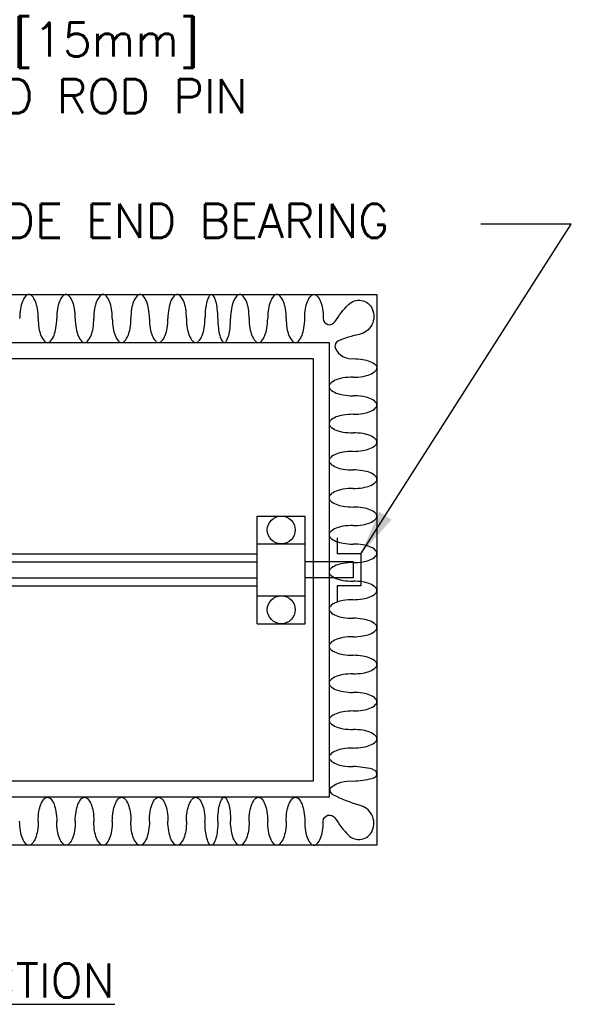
# Model space of a CAD drawing. Header units: inches. Extents: x 0.34 to 7.47, y 0.19 to 5.58.
# Tile 4 of 4: x 5.95 to 7.47, y 2.74 to 5.46. Entities that reach past the tile are written whole.
import ezdxf

# ---------------------------------------------------------------- set-up
doc = ezdxf.new("R2010")
doc.units = ezdxf.units.IN
doc.header["$MEASUREMENT"] = 0
for name, color, linetype in [('M-DETL-HEVY', 5, 'Continuous'), ('M-DETL-MEDM', 4, 'Continuous'), ('M-DETL-PATT', 8, 'Continuous'), ('M-DETL-TEXT', 2, 'Continuous')]:
    doc.layers.add(name, color=color, linetype=linetype)
doc.styles.add('Romans', font='romans.shx')
doc.dimstyles.new('VA-Lead', dxfattribs={"dimtxt": 0.09375, "dimasz": 0.125, "dimexe": 0.125, "dimexo": 0.03125, "dimgap": 0.02, "dimtad": 1, "dimdec": 5, "dimzin": 0, "dimdsep": 46, "dimlunit": 4, "dimtxsty": 'Romans', "dimcen": 0.125, "dimclrd": 256, "dimclre": 256, "dimclrt": 256, "dimadec": 0, "dimazin": 0, "dimtfac": 1, "dimtdec": 5, "dimtofl": 0, "dimtmove": 0, "dimatfit": 3, "dimfxl": 1, "dimfrac": 2, "dimtolj": 1, "dimtzin": 0, "dimlwd": -1, "dimlwe": -1, "dimarcsym": 0})

msp = doc.modelspace()

# ---------------------------------------------------------------- linework, layer by layer
at = {"layer": 'M-DETL-HEVY', "linetype": 'Continuous'}
for points in [[(4.9081, 3.3123), (4.9081, 4.5663), (6.8001, 4.5663), (6.8001, 3.3123)], [(4.9521, 3.3563), (4.9521, 4.5223), (6.7561, 4.5223), (6.7561, 3.3563)]]:
    msp.add_lwpolyline(points, close=True, dxfattribs=at)
at = {"layer": 'M-DETL-MEDM', "linetype": 'Continuous'}
for p, q in [((6.6021, 3.7908), (6.6021, 4.0878)), ((6.6021, 4.0878), (6.7341, 4.0878)), ((6.7341, 3.7908), (6.7341, 4.0878)), ((6.8221, 4.0273), (6.8221, 3.9833)), ((6.6021, 4.0108), (6.7341, 4.0108)), ((5.1061, 3.9833), (6.6021, 3.9833)), ((6.8881, 3.9833), (6.8221, 3.9833)), ((6.8881, 3.9833), (6.8881, 3.8953)), ((5.1061, 3.9613), (6.6021, 3.9613)), ((6.8661, 3.9613), (6.7341, 3.9613)), ((6.8661, 3.9613), (6.8661, 3.9173)), ((5.1061, 3.9173), (6.6021, 3.9173)), ((6.8661, 3.9173), (6.7341, 3.9173)), ((5.1061, 3.8953), (6.6021, 3.8953)), ((6.8221, 3.8953), (6.8221, 3.8513)), ((6.8881, 3.8953), (6.8221, 3.8953)), ((6.6021, 3.8678), (6.7341, 3.8678)), ((6.6021, 3.7908), (6.7341, 3.7908))]:
    msp.add_line(p, q, dxfattribs=at)
msp.add_lwpolyline([(4.7761, 4.0933), (4.7761, 4.6983), (6.9321, 4.6983), (6.9321, 3.1803), (4.7761, 3.1803), (4.7761, 3.7853)], dxfattribs=at)
at = {"layer": 'M-DETL-MEDM', "color": 8, "linetype": 'Continuous'}
msp.add_arc((6.9199, 3.3767), 0.0122, 328.7036, 38.2781, dxfattribs=at)
at = {"layer": 'M-DETL-PATT', "linetype": 'Continuous'}
for points in [[(5.9721, 4.6983, 0.20766), (5.9639, 4.6948), (5.9639, 4.6948, 0.09587), (5.954, 4.679), (5.954, 4.679, 0.052656), (5.9487, 4.6593), (5.9487, 4.6593, 0.039786), (5.9465, 4.6323)], [(5.9977, 4.6323, 0.039786), (5.9955, 4.6593), (5.9955, 4.6593, 0.052656), (5.9902, 4.679), (5.9902, 4.679, 0.09587), (5.9803, 4.6948), (5.9803, 4.6948, 0.20766), (5.9721, 4.6983)], [(6.0743, 4.6983, 0.20766), (6.0662, 4.6948), (6.0662, 4.6948, 0.09587), (6.0563, 4.679), (6.0563, 4.679, 0.052656), (6.0509, 4.6593), (6.0509, 4.6593, 0.039786), (6.0488, 4.6323)], [(6.0999, 4.6323, 0.039786), (6.0978, 4.6593), (6.0978, 4.6593, 0.052656), (6.0924, 4.679), (6.0924, 4.679, 0.09587), (6.0825, 4.6948), (6.0825, 4.6948, 0.20766), (6.0743, 4.6983)], [(6.1766, 4.6983, 0.20766), (6.1684, 4.6948), (6.1684, 4.6948, 0.09587), (6.1585, 4.679), (6.1585, 4.679, 0.052656), (6.1532, 4.6593), (6.1532, 4.6593, 0.039786), (6.151, 4.6323)], [(6.2021, 4.6323, 0.039786), (6.2, 4.6593), (6.2, 4.6593, 0.052656), (6.1947, 4.679), (6.1947, 4.679, 0.09587), (6.1847, 4.6948), (6.1847, 4.6948, 0.20766), (6.1766, 4.6983)], [(6.2788, 4.6983, 0.20766), (6.2707, 4.6948), (6.2707, 4.6948, 0.09587), (6.2607, 4.679), (6.2607, 4.679, 0.052656), (6.2554, 4.6593), (6.2554, 4.6593, 0.039786), (6.2533, 4.6323)], [(6.3044, 4.6323, 0.039786), (6.3022, 4.6593), (6.3022, 4.6593, 0.052656), (6.2969, 4.679), (6.2969, 4.679, 0.09587), (6.287, 4.6948), (6.287, 4.6948, 0.20766), (6.2788, 4.6983)], [(6.3811, 4.6983, 0.20766), (6.3729, 4.6948), (6.3729, 4.6948, 0.09587), (6.363, 4.679), (6.363, 4.679, 0.052656), (6.3576, 4.6593), (6.3576, 4.6593, 0.039786), (6.3555, 4.6323)], [(6.4066, 4.6323, 0.039786), (6.4045, 4.6593), (6.4045, 4.6593, 0.052656), (6.3991, 4.679), (6.3991, 4.679, 0.09587), (6.3892, 4.6948), (6.3892, 4.6948, 0.20766), (6.3811, 4.6983)], [(6.4931, 4.6323, 0.027622), (6.4916, 4.6595), (6.4916, 4.6595, 0.037809), (6.4879, 4.679), (6.4879, 4.679, 0.078219), (6.4806, 4.6955), (6.4806, 4.6955, 0.254525), (6.4754, 4.6983), (6.4754, 4.6983, 0.254525), (6.4702, 4.6955), (6.4702, 4.6955, 0.078219), (6.4629, 4.679), (6.4629, 4.679, 0.037809), (6.4592, 4.6595), (6.4592, 4.6595, 0.027622), (6.4577, 4.6323)], [(6.554, 4.6983, 0.20766), (6.5458, 4.6948), (6.5458, 4.6948, 0.09587), (6.5359, 4.679), (6.5359, 4.679, 0.052656), (6.5306, 4.6593), (6.5306, 4.6593, 0.039786), (6.5284, 4.6323)], [(6.5795, 4.6323, 0.039786), (6.5774, 4.6593), (6.5774, 4.6593, 0.052656), (6.5721, 4.679), (6.5721, 4.679, 0.09587), (6.5621, 4.6948), (6.5621, 4.6948, 0.20766), (6.554, 4.6983)], [(6.6562, 4.6983, 0.20766), (6.6481, 4.6948), (6.6481, 4.6948, 0.09587), (6.6382, 4.679), (6.6382, 4.679, 0.052656), (6.6328, 4.6593), (6.6328, 4.6593, 0.039786), (6.6307, 4.6323)], [(6.6818, 4.6323, 0.039786), (6.6796, 4.6593), (6.6796, 4.6593, 0.052656), (6.6743, 4.679), (6.6743, 4.679, 0.09587), (6.6644, 4.6948), (6.6644, 4.6948, 0.20766), (6.6562, 4.6983)], [(6.7329, 4.6323, -0.039786), (6.7351, 4.6593), (6.7351, 4.6593, -0.052656), (6.7404, 4.679), (6.7404, 4.679, -0.09587), (6.7503, 4.6948), (6.7503, 4.6948, -0.20766), (6.7585, 4.6983)], [(6.7585, 4.6983, -0.20766), (6.7666, 4.6948), (6.7666, 4.6948, -0.09587), (6.7765, 4.679), (6.7765, 4.679, -0.052656), (6.7819, 4.6593), (6.7819, 4.6593, -0.039786), (6.784, 4.6323), (6.784, 4.6323, 0.746555), (6.8164, 4.6235), (6.8164, 4.6235, -0.055187), (6.8535, 4.6707), (6.8535, 4.6707, -0.52774), (6.9191, 4.659), (6.9191, 4.659, -0.480389), (6.883, 4.5884), (6.883, 4.5884, 0.050071), (6.826, 4.5706), (6.826, 4.5706, 0.425064), (6.8179, 4.5493), (6.8179, 4.5493, 0.314518), (6.8661, 4.5216), (6.8661, 4.5216, -0.039786), (6.893, 4.5195), (6.893, 4.5195, -0.052656), (6.9128, 4.5141), (6.9128, 4.5141, -0.09587), (6.9285, 4.5042), (6.9285, 4.5042, -0.20766), (6.9321, 4.496)], [(5.9977, 4.6323, 0.039786), (5.9998, 4.6054), (5.9998, 4.6054, 0.052656), (6.0051, 4.5857), (6.0051, 4.5857, 0.09587), (6.0151, 4.5699), (6.0151, 4.5699, 0.20766), (6.0232, 4.5663), (6.0232, 4.5663, 0.20766), (6.0314, 4.5699), (6.0314, 4.5699, 0.09587), (6.0413, 4.5857), (6.0413, 4.5857, 0.052656), (6.0466, 4.6054), (6.0466, 4.6054, 0.039786), (6.0488, 4.6323)], [(6.0999, 4.6323, 0.039786), (6.102, 4.6054), (6.102, 4.6054, 0.052656), (6.1074, 4.5857), (6.1074, 4.5857, 0.09587), (6.1173, 4.5699), (6.1173, 4.5699, 0.20766), (6.1255, 4.5663), (6.1255, 4.5663, 0.20766), (6.1336, 4.5699), (6.1336, 4.5699, 0.09587), (6.1435, 4.5857), (6.1435, 4.5857, 0.052656), (6.1489, 4.6054), (6.1489, 4.6054, 0.039786), (6.151, 4.6323)], [(6.2021, 4.6323, 0.039786), (6.2043, 4.6054), (6.2043, 4.6054, 0.052656), (6.2096, 4.5857), (6.2096, 4.5857, 0.09587), (6.2195, 4.5699), (6.2195, 4.5699, 0.20766), (6.2277, 4.5663), (6.2277, 4.5663, 0.20766), (6.2359, 4.5699), (6.2359, 4.5699, 0.09587), (6.2458, 4.5857), (6.2458, 4.5857, 0.052656), (6.2511, 4.6054), (6.2511, 4.6054, 0.039786), (6.2533, 4.6323)], [(6.3044, 4.6323, 0.039786), (6.3065, 4.6054), (6.3065, 4.6054, 0.052656), (6.3119, 4.5857), (6.3119, 4.5857, 0.09587), (6.3218, 4.5699), (6.3218, 4.5699, 0.20766), (6.3299, 4.5663), (6.3299, 4.5663, 0.20766), (6.3381, 4.5699), (6.3381, 4.5699, 0.09587), (6.348, 4.5857), (6.348, 4.5857, 0.052656), (6.3534, 4.6054), (6.3534, 4.6054, 0.039786), (6.3555, 4.6323)], [(6.4066, 4.6323, 0.039786), (6.4088, 4.6054), (6.4088, 4.6054, 0.052656), (6.4141, 4.5857), (6.4141, 4.5857, 0.09587), (6.424, 4.5699), (6.424, 4.5699, 0.20766), (6.4322, 4.5663), (6.4322, 4.5663, 0.20766), (6.4403, 4.5699), (6.4403, 4.5699, 0.09587), (6.4503, 4.5857), (6.4503, 4.5857, 0.052656), (6.4556, 4.6054), (6.4556, 4.6054, 0.039786), (6.4577, 4.6323)], [(6.4931, 4.6323, 0.027622), (6.4946, 4.6052), (6.4946, 4.6052, 0.037809), (6.4983, 4.5857), (6.4983, 4.5857, 0.078219), (6.5056, 4.5691), (6.5056, 4.5691, 0.254525), (6.5108, 4.5663), (6.5108, 4.5663, 0.254525), (6.5159, 4.5691), (6.5159, 4.5691, 0.078219), (6.5233, 4.5857), (6.5233, 4.5857, 0.037809), (6.5269, 4.6052), (6.5269, 4.6052, 0.027622), (6.5284, 4.6323)], [(6.5795, 4.6323, 0.039786), (6.5817, 4.6054), (6.5817, 4.6054, 0.052656), (6.587, 4.5857), (6.587, 4.5857, 0.09587), (6.5969, 4.5699), (6.5969, 4.5699, 0.20766), (6.6051, 4.5663), (6.6051, 4.5663, 0.20766), (6.6133, 4.5699), (6.6133, 4.5699, 0.09587), (6.6232, 4.5857), (6.6232, 4.5857, 0.052656), (6.6285, 4.6054), (6.6285, 4.6054, 0.039786), (6.6307, 4.6323)], [(6.6818, 4.6323, 0.039786), (6.6839, 4.6054), (6.6839, 4.6054, 0.052656), (6.6893, 4.5857), (6.6893, 4.5857, 0.09587), (6.6992, 4.5699), (6.6992, 4.5699, 0.20766), (6.7073, 4.5663), (6.7073, 4.5663, 0.20766), (6.7155, 4.5699), (6.7155, 4.5699, 0.09587), (6.7254, 4.5857), (6.7254, 4.5857, 0.052656), (6.7308, 4.6054), (6.7308, 4.6054, 0.039786), (6.7329, 4.6323)], [(6.8661, 4.4705, 0.039786), (6.893, 4.4726), (6.893, 4.4726, 0.052656), (6.9128, 4.478), (6.9128, 4.478, 0.09587), (6.9285, 4.4879), (6.9285, 4.4879, 0.20766), (6.9321, 4.496)], [(6.8661, 4.4705, 0.039786), (6.8391, 4.4683), (6.8391, 4.4683, 0.052656), (6.8194, 4.463), (6.8194, 4.463, 0.09587), (6.8036, 4.4531), (6.8036, 4.4531, 0.20766), (6.8001, 4.4449), (6.8001, 4.4449, 0.20766), (6.8036, 4.4368), (6.8036, 4.4368, 0.09587), (6.8194, 4.4269), (6.8194, 4.4269, 0.052656), (6.8391, 4.4215), (6.8391, 4.4215, 0.039786), (6.8661, 4.4194)], [(6.9321, 4.3938, 0.20766), (6.9285, 4.402), (6.9285, 4.402, 0.09587), (6.9128, 4.4119), (6.9128, 4.4119, 0.052656), (6.893, 4.4172), (6.893, 4.4172, 0.039786), (6.8661, 4.4194)], [(6.8661, 4.3682, 0.039786), (6.893, 4.3704), (6.893, 4.3704, 0.052656), (6.9128, 4.3757), (6.9128, 4.3757, 0.09587), (6.9285, 4.3856), (6.9285, 4.3856, 0.20766), (6.9321, 4.3938)], [(6.8661, 4.3682, 0.039786), (6.8391, 4.3661), (6.8391, 4.3661, 0.052656), (6.8194, 4.3608), (6.8194, 4.3608, 0.09587), (6.8036, 4.3508), (6.8036, 4.3508, 0.20766), (6.8001, 4.3427), (6.8001, 4.3427, 0.20766), (6.8036, 4.3345), (6.8036, 4.3345, 0.09587), (6.8194, 4.3246), (6.8194, 4.3246, 0.052656), (6.8391, 4.3193), (6.8391, 4.3193, 0.039786), (6.8661, 4.3171)], [(6.9321, 4.2916, 0.20766), (6.9285, 4.2997), (6.9285, 4.2997, 0.09587), (6.9128, 4.3096), (6.9128, 4.3096, 0.052656), (6.893, 4.315), (6.893, 4.315, 0.039786), (6.8661, 4.3171)], [(6.8661, 4.266, 0.039786), (6.893, 4.2682), (6.893, 4.2682, 0.052656), (6.9128, 4.2735), (6.9128, 4.2735, 0.09587), (6.9285, 4.2834), (6.9285, 4.2834, 0.20766), (6.9321, 4.2916)], [(6.8661, 4.266, 0.039786), (6.8391, 4.2639), (6.8391, 4.2639, 0.052656), (6.8194, 4.2585), (6.8194, 4.2585, 0.09587), (6.8036, 4.2486), (6.8036, 4.2486, 0.20766), (6.8001, 4.2404), (6.8001, 4.2404, 0.20766), (6.8036, 4.2323), (6.8036, 4.2323, 0.09587), (6.8194, 4.2224), (6.8194, 4.2224, 0.052656), (6.8391, 4.217), (6.8391, 4.217, 0.039786), (6.8661, 4.2149)], [(6.9321, 4.1893, 0.20766), (6.9285, 4.1975), (6.9285, 4.1975, 0.09587), (6.9128, 4.2074), (6.9128, 4.2074, 0.052656), (6.893, 4.2127), (6.893, 4.2127, 0.039786), (6.8661, 4.2149)], [(6.8661, 4.1638, 0.039786), (6.893, 4.1659), (6.893, 4.1659, 0.052656), (6.9128, 4.1713), (6.9128, 4.1713, 0.09587), (6.9285, 4.1812), (6.9285, 4.1812, 0.20766), (6.9321, 4.1893)], [(6.8661, 4.1638, 0.039786), (6.8391, 4.1616), (6.8391, 4.1616, 0.052656), (6.8194, 4.1563), (6.8194, 4.1563, 0.09587), (6.8036, 4.1464), (6.8036, 4.1464, 0.20766), (6.8001, 4.1382), (6.8001, 4.1382, 0.20766), (6.8036, 4.13), (6.8036, 4.13, 0.09587), (6.8194, 4.1201), (6.8194, 4.1201, 0.052656), (6.8391, 4.1148), (6.8391, 4.1148, 0.039786), (6.8661, 4.1126)], [(6.9321, 4.0871, 0.20766), (6.9285, 4.0952), (6.9285, 4.0952, 0.09587), (6.9128, 4.1052), (6.9128, 4.1052, 0.052656), (6.893, 4.1105), (6.893, 4.1105, 0.039786), (6.8661, 4.1126)], [(6.8661, 4.0615, 0.039786), (6.893, 4.0637), (6.893, 4.0637, 0.052656), (6.9128, 4.069), (6.9128, 4.069, 0.09587), (6.9285, 4.0789), (6.9285, 4.0789, 0.20766), (6.9321, 4.0871)], [(6.8661, 4.0615, 0.039786), (6.8391, 4.0594), (6.8391, 4.0594, 0.052656), (6.8194, 4.054), (6.8194, 4.054, 0.09587), (6.8036, 4.0441), (6.8036, 4.0441, 0.20766), (6.8001, 4.036), (6.8001, 4.036, 0.20766), (6.8036, 4.0278), (6.8036, 4.0278, 0.09587), (6.8194, 4.0179), (6.8194, 4.0179, 0.052656), (6.8391, 4.0126), (6.8391, 4.0126, 0.039786), (6.8661, 4.0104)], [(6.9321, 3.9848, 0.20766), (6.9285, 3.993), (6.9285, 3.993, 0.09587), (6.9128, 4.0029), (6.9128, 4.0029, 0.052656), (6.893, 4.0083), (6.893, 4.0083, 0.039786), (6.8661, 4.0104)], [(6.8661, 3.9593, 0.039786), (6.893, 3.9614), (6.893, 3.9614, 0.052656), (6.9128, 3.9668), (6.9128, 3.9668, 0.09587), (6.9285, 3.9767), (6.9285, 3.9767, 0.20766), (6.9321, 3.9848)], [(6.8661, 3.9593, 0.039786), (6.8391, 3.9571), (6.8391, 3.9571, 0.052656), (6.8194, 3.9518), (6.8194, 3.9518, 0.09587), (6.8036, 3.9419), (6.8036, 3.9419, 0.20766), (6.8001, 3.9337), (6.8001, 3.9337, 0.20766), (6.8036, 3.9256), (6.8036, 3.9256, 0.09587), (6.8194, 3.9157), (6.8194, 3.9157, 0.052656), (6.8391, 3.9103), (6.8391, 3.9103, 0.039786), (6.8661, 3.9082)], [(6.9321, 3.8826, 0.20766), (6.9285, 3.8908), (6.9285, 3.8908, 0.09587), (6.9128, 3.9007), (6.9128, 3.9007, 0.052656), (6.893, 3.906), (6.893, 3.906, 0.039786), (6.8661, 3.9082)], [(6.8661, 3.857, 0.039786), (6.893, 3.8592), (6.893, 3.8592, 0.052656), (6.9128, 3.8645), (6.9128, 3.8645, 0.09587), (6.9285, 3.8744), (6.9285, 3.8744, 0.20766), (6.9321, 3.8826)], [(6.8661, 3.857, 0.039786), (6.8391, 3.8549), (6.8391, 3.8549, 0.052656), (6.8194, 3.8496), (6.8194, 3.8496, 0.09587), (6.8036, 3.8396), (6.8036, 3.8396, 0.20766), (6.8001, 3.8315), (6.8001, 3.8315, 0.20766), (6.8036, 3.8233), (6.8036, 3.8233, 0.09587), (6.8194, 3.8134), (6.8194, 3.8134, 0.052656), (6.8391, 3.8081), (6.8391, 3.8081, 0.039786), (6.8661, 3.8059)], [(6.9321, 3.7804, 0.20766), (6.9285, 3.7885), (6.9285, 3.7885, 0.09587), (6.9128, 3.7984), (6.9128, 3.7984, 0.052656), (6.893, 3.8038), (6.893, 3.8038, 0.039786), (6.8661, 3.8059)], [(6.8661, 3.7548, 0.039786), (6.893, 3.757), (6.893, 3.757, 0.052656), (6.9128, 3.7623), (6.9128, 3.7623, 0.09587), (6.9285, 3.7722), (6.9285, 3.7722, 0.20766), (6.9321, 3.7804)], [(6.8661, 3.7548, 0.039786), (6.8391, 3.7527), (6.8391, 3.7527, 0.052656), (6.8194, 3.7473), (6.8194, 3.7473, 0.09587), (6.8036, 3.7374), (6.8036, 3.7374, 0.20766), (6.8001, 3.7292), (6.8001, 3.7292, 0.20766), (6.8036, 3.7211), (6.8036, 3.7211, 0.09587), (6.8194, 3.7112), (6.8194, 3.7112, 0.052656), (6.8391, 3.7058), (6.8391, 3.7058, 0.039786), (6.8661, 3.7037)], [(6.9321, 3.6781, 0.20766), (6.9285, 3.6863), (6.9285, 3.6863, 0.09587), (6.9128, 3.6962), (6.9128, 3.6962, 0.052656), (6.893, 3.7015), (6.893, 3.7015, 0.039786), (6.8661, 3.7037)], [(6.8661, 3.6526, 0.039786), (6.893, 3.6547), (6.893, 3.6547, 0.052656), (6.9128, 3.6601), (6.9128, 3.6601, 0.09587), (6.9285, 3.67), (6.9285, 3.67, 0.20766), (6.9321, 3.6781)], [(6.8661, 3.6526, 0.039786), (6.8391, 3.6504), (6.8391, 3.6504, 0.052656), (6.8194, 3.6451), (6.8194, 3.6451, 0.09587), (6.8036, 3.6352), (6.8036, 3.6352, 0.20766), (6.8001, 3.627), (6.8001, 3.627, 0.20766), (6.8036, 3.6188), (6.8036, 3.6188, 0.09587), (6.8194, 3.6089), (6.8194, 3.6089, 0.052656), (6.8391, 3.6036), (6.8391, 3.6036, 0.039786), (6.8661, 3.6014)], [(6.9321, 3.5759, 0.20766), (6.9285, 3.584), (6.9285, 3.584, 0.09587), (6.9128, 3.594), (6.9128, 3.594, 0.052656), (6.893, 3.5993), (6.893, 3.5993, 0.039786), (6.8661, 3.6014)], [(6.8661, 3.5503, 0.039786), (6.893, 3.5525), (6.893, 3.5525, 0.052656), (6.9128, 3.5578), (6.9128, 3.5578, 0.09587), (6.9285, 3.5677), (6.9285, 3.5677, 0.20766), (6.9321, 3.5759)], [(6.8661, 3.5503, 0.039786), (6.8391, 3.5482), (6.8391, 3.5482, 0.052656), (6.8194, 3.5428), (6.8194, 3.5428, 0.09587), (6.8036, 3.5329), (6.8036, 3.5329, 0.20766), (6.8001, 3.5248), (6.8001, 3.5248, 0.20766), (6.8036, 3.5166), (6.8036, 3.5166, 0.09587), (6.8194, 3.5067), (6.8194, 3.5067, 0.052656), (6.8391, 3.5014), (6.8391, 3.5014, 0.039786), (6.8661, 3.4992)], [(6.9321, 3.4736, 0.20766), (6.9285, 3.4818), (6.9285, 3.4818, 0.09587), (6.9128, 3.4917), (6.9128, 3.4917, 0.052656), (6.893, 3.4971), (6.893, 3.4971, 0.039786), (6.8661, 3.4992)], [(6.8661, 3.4481, 0.039786), (6.8391, 3.4459), (6.8391, 3.4459, 0.052656), (6.8194, 3.4406), (6.8194, 3.4406, 0.09587), (6.8036, 3.4307), (6.8036, 3.4307, 0.20766), (6.8001, 3.4225), (6.8001, 3.4225, 0.20766), (6.8036, 3.4144), (6.8036, 3.4144, 0.09587), (6.8194, 3.4045), (6.8194, 3.4045, 0.052656), (6.8391, 3.3991), (6.8391, 3.3991, 0.039786), (6.8661, 3.397)], [(6.8661, 3.4481, 0.039786), (6.893, 3.4502), (6.893, 3.4502, 0.052656), (6.9128, 3.4556), (6.9128, 3.4556, 0.09587), (6.9285, 3.4655), (6.9285, 3.4655, 0.20766), (6.9321, 3.4736)], [(6.9295, 3.3842, 0.057571), (6.9195, 3.3895), (6.9195, 3.3895, 0.03984), (6.893, 3.3948), (6.893, 3.3948, 0.039786), (6.8661, 3.397)], [(6.7585, 3.1803, 0.20766), (6.7666, 3.1839), (6.7666, 3.1839, 0.09587), (6.7765, 3.1997), (6.7765, 3.1997, 0.052656), (6.7819, 3.2194), (6.7819, 3.2194, 0.039786), (6.784, 3.2463), (6.784, 3.2463, -0.746555), (6.8164, 3.2552), (6.8164, 3.2552, 0.055187), (6.8535, 3.2079), (6.8535, 3.2079, 0.52774), (6.9191, 3.2196), (6.9191, 3.2196, 0.480389), (6.883, 3.2903), (6.883, 3.2903, -0.039435), (6.8126, 3.3182), (6.8126, 3.3182, -0.425064), (6.8045, 3.3395), (6.8045, 3.3395, -0.182065), (6.8661, 3.3571), (6.8661, 3.3571, 0.039786), (6.893, 3.3592), (6.893, 3.3592, 0.03984), (6.9195, 3.3646), (6.9195, 3.3646, 0.062842), (6.9303, 3.3704)], [(5.9977, 3.2463, -0.039786), (5.9998, 3.2733), (5.9998, 3.2733, -0.052656), (6.0051, 3.293), (6.0051, 3.293, -0.09587), (6.0151, 3.3088), (6.0151, 3.3088, -0.20766), (6.0232, 3.3123), (6.0232, 3.3123, -0.20766), (6.0314, 3.3088), (6.0314, 3.3088, -0.09587), (6.0413, 3.293), (6.0413, 3.293, -0.052656), (6.0466, 3.2733), (6.0466, 3.2733, -0.039786), (6.0488, 3.2463)], [(6.0999, 3.2463, -0.039786), (6.102, 3.2733), (6.102, 3.2733, -0.052656), (6.1074, 3.293), (6.1074, 3.293, -0.09587), (6.1173, 3.3088), (6.1173, 3.3088, -0.20766), (6.1255, 3.3123), (6.1255, 3.3123, -0.20766), (6.1336, 3.3088), (6.1336, 3.3088, -0.09587), (6.1435, 3.293), (6.1435, 3.293, -0.052656), (6.1489, 3.2733), (6.1489, 3.2733, -0.039786), (6.151, 3.2463)], [(6.2021, 3.2463, -0.039786), (6.2043, 3.2733), (6.2043, 3.2733, -0.052656), (6.2096, 3.293), (6.2096, 3.293, -0.09587), (6.2195, 3.3088), (6.2195, 3.3088, -0.20766), (6.2277, 3.3123), (6.2277, 3.3123, -0.20766), (6.2359, 3.3088), (6.2359, 3.3088, -0.09587), (6.2458, 3.293), (6.2458, 3.293, -0.052656), (6.2511, 3.2733), (6.2511, 3.2733, -0.039786), (6.2533, 3.2463)], [(6.3044, 3.2463, -0.039786), (6.3065, 3.2733), (6.3065, 3.2733, -0.052656), (6.3119, 3.293), (6.3119, 3.293, -0.09587), (6.3218, 3.3088), (6.3218, 3.3088, -0.20766), (6.3299, 3.3123), (6.3299, 3.3123, -0.20766), (6.3381, 3.3088), (6.3381, 3.3088, -0.09587), (6.348, 3.293), (6.348, 3.293, -0.052656), (6.3534, 3.2733), (6.3534, 3.2733, -0.039786), (6.3555, 3.2463)], [(6.4066, 3.2463, -0.039786), (6.4088, 3.2733), (6.4088, 3.2733, -0.052656), (6.4141, 3.293), (6.4141, 3.293, -0.09587), (6.424, 3.3088), (6.424, 3.3088, -0.20766), (6.4322, 3.3123), (6.4322, 3.3123, -0.20766), (6.4403, 3.3088), (6.4403, 3.3088, -0.09587), (6.4503, 3.293), (6.4503, 3.293, -0.052656), (6.4556, 3.2733), (6.4556, 3.2733, -0.039786), (6.4577, 3.2463)], [(6.4931, 3.2463, -0.027622), (6.4946, 3.2735), (6.4946, 3.2735, -0.037809), (6.4983, 3.293), (6.4983, 3.293, -0.078219), (6.5056, 3.3095), (6.5056, 3.3095, -0.254525), (6.5108, 3.3123), (6.5108, 3.3123, -0.254525), (6.5159, 3.3095), (6.5159, 3.3095, -0.078219), (6.5233, 3.293), (6.5233, 3.293, -0.037809), (6.5269, 3.2735), (6.5269, 3.2735, -0.027622), (6.5284, 3.2463)], [(6.5795, 3.2463, -0.039786), (6.5817, 3.2733), (6.5817, 3.2733, -0.052656), (6.587, 3.293), (6.587, 3.293, -0.09587), (6.5969, 3.3088), (6.5969, 3.3088, -0.20766), (6.6051, 3.3123), (6.6051, 3.3123, -0.20766), (6.6133, 3.3088), (6.6133, 3.3088, -0.09587), (6.6232, 3.293), (6.6232, 3.293, -0.052656), (6.6285, 3.2733), (6.6285, 3.2733, -0.039786), (6.6307, 3.2463)], [(6.6818, 3.2463, -0.039786), (6.6839, 3.2733), (6.6839, 3.2733, -0.052656), (6.6893, 3.293), (6.6893, 3.293, -0.09587), (6.6992, 3.3088), (6.6992, 3.3088, -0.20766), (6.7073, 3.3123), (6.7073, 3.3123, -0.20766), (6.7155, 3.3088), (6.7155, 3.3088, -0.09587), (6.7254, 3.293), (6.7254, 3.293, -0.052656), (6.7308, 3.2733), (6.7308, 3.2733, -0.039786), (6.7329, 3.2463)], [(5.9721, 3.1803, -0.20766), (5.9639, 3.1839), (5.9639, 3.1839, -0.09587), (5.954, 3.1997), (5.954, 3.1997, -0.052656), (5.9487, 3.2194), (5.9487, 3.2194, -0.039786), (5.9465, 3.2463)], [(5.9977, 3.2463, -0.039786), (5.9955, 3.2194), (5.9955, 3.2194, -0.052656), (5.9902, 3.1997), (5.9902, 3.1997, -0.09587), (5.9803, 3.1839), (5.9803, 3.1839, -0.20766), (5.9721, 3.1803)], [(6.0743, 3.1803, -0.20766), (6.0662, 3.1839), (6.0662, 3.1839, -0.09587), (6.0563, 3.1997), (6.0563, 3.1997, -0.052656), (6.0509, 3.2194), (6.0509, 3.2194, -0.039786), (6.0488, 3.2463)], [(6.0999, 3.2463, -0.039786), (6.0978, 3.2194), (6.0978, 3.2194, -0.052656), (6.0924, 3.1997), (6.0924, 3.1997, -0.09587), (6.0825, 3.1839), (6.0825, 3.1839, -0.20766), (6.0743, 3.1803)], [(6.1766, 3.1803, -0.20766), (6.1684, 3.1839), (6.1684, 3.1839, -0.09587), (6.1585, 3.1997), (6.1585, 3.1997, -0.052656), (6.1532, 3.2194), (6.1532, 3.2194, -0.039786), (6.151, 3.2463)], [(6.2021, 3.2463, -0.039786), (6.2, 3.2194), (6.2, 3.2194, -0.052656), (6.1947, 3.1997), (6.1947, 3.1997, -0.09587), (6.1847, 3.1839), (6.1847, 3.1839, -0.20766), (6.1766, 3.1803)], [(6.2788, 3.1803, -0.20766), (6.2707, 3.1839), (6.2707, 3.1839, -0.09587), (6.2607, 3.1997), (6.2607, 3.1997, -0.052656), (6.2554, 3.2194), (6.2554, 3.2194, -0.039786), (6.2533, 3.2463)], [(6.3044, 3.2463, -0.039786), (6.3022, 3.2194), (6.3022, 3.2194, -0.052656), (6.2969, 3.1997), (6.2969, 3.1997, -0.09587), (6.287, 3.1839), (6.287, 3.1839, -0.20766), (6.2788, 3.1803)], [(6.3811, 3.1803, -0.20766), (6.3729, 3.1839), (6.3729, 3.1839, -0.09587), (6.363, 3.1997), (6.363, 3.1997, -0.052656), (6.3576, 3.2194), (6.3576, 3.2194, -0.039786), (6.3555, 3.2463)], [(6.4066, 3.2463, -0.039786), (6.4045, 3.2194), (6.4045, 3.2194, -0.052656), (6.3991, 3.1997), (6.3991, 3.1997, -0.09587), (6.3892, 3.1839), (6.3892, 3.1839, -0.20766), (6.3811, 3.1803)], [(6.4931, 3.2463, -0.027622), (6.4916, 3.2192), (6.4916, 3.2192, -0.037809), (6.4879, 3.1997), (6.4879, 3.1997, -0.078219), (6.4806, 3.1831), (6.4806, 3.1831, -0.254525), (6.4754, 3.1803), (6.4754, 3.1803, -0.254525), (6.4702, 3.1831), (6.4702, 3.1831, -0.078219), (6.4629, 3.1997), (6.4629, 3.1997, -0.037809), (6.4592, 3.2192), (6.4592, 3.2192, -0.027622), (6.4577, 3.2463)], [(6.554, 3.1803, -0.20766), (6.5458, 3.1839), (6.5458, 3.1839, -0.09587), (6.5359, 3.1997), (6.5359, 3.1997, -0.052656), (6.5306, 3.2194), (6.5306, 3.2194, -0.039786), (6.5284, 3.2463)], [(6.5795, 3.2463, -0.039786), (6.5774, 3.2194), (6.5774, 3.2194, -0.052656), (6.5721, 3.1997), (6.5721, 3.1997, -0.09587), (6.5621, 3.1839), (6.5621, 3.1839, -0.20766), (6.554, 3.1803)], [(6.6562, 3.1803, -0.20766), (6.6481, 3.1839), (6.6481, 3.1839, -0.09587), (6.6382, 3.1997), (6.6382, 3.1997, -0.052656), (6.6328, 3.2194), (6.6328, 3.2194, -0.039786), (6.6307, 3.2463)], [(6.6818, 3.2463, -0.039786), (6.6796, 3.2194), (6.6796, 3.2194, -0.052656), (6.6743, 3.1997), (6.6743, 3.1997, -0.09587), (6.6644, 3.1839), (6.6644, 3.1839, -0.20766), (6.6562, 3.1803)], [(6.7329, 3.2463, 0.039786), (6.7351, 3.2194), (6.7351, 3.2194, 0.052656), (6.7404, 3.1997), (6.7404, 3.1997, 0.09587), (6.7503, 3.1839), (6.7503, 3.1839, 0.20766), (6.7585, 3.1803)]]:
    msp.add_lwpolyline(points, format="xyb", dxfattribs=at)
for centre in [(6.6681, 4.0493), (6.6681, 3.8293)]:
    msp.add_circle(centre, 0.0385, dxfattribs=at)

# ---------------------------------------------------------------- texts
at = {"layer": 'M-DETL-TEXT', "char_height": 0.09375, "attachment_point": 1, "style": 'Romans'}
for s, insert, width in [('1/2" [15mm] ROUND ROD PIN', (5.5506, 5.4483), 1.492401), ('OUTSIDE END BEARING', (5.5506, 4.9483), 3.400011), ('{\\LSECTION}', (5.6945, 2.854), 0.826667)]:
    msp.add_mtext(s, dxfattribs=dict(at, insert=insert, width=width))

# ---------------------------------------------------------------- leaders
at = {"layer": 'M-DETL-TEXT'}
msp.add_leader([(6.8881, 3.9833), (7.4683, 4.8928), (7.2183, 4.8928)], dimstyle='VA-Lead', override={"dimtad": 0}, dxfattribs=at)

doc.saveas('drawing.dxf')
